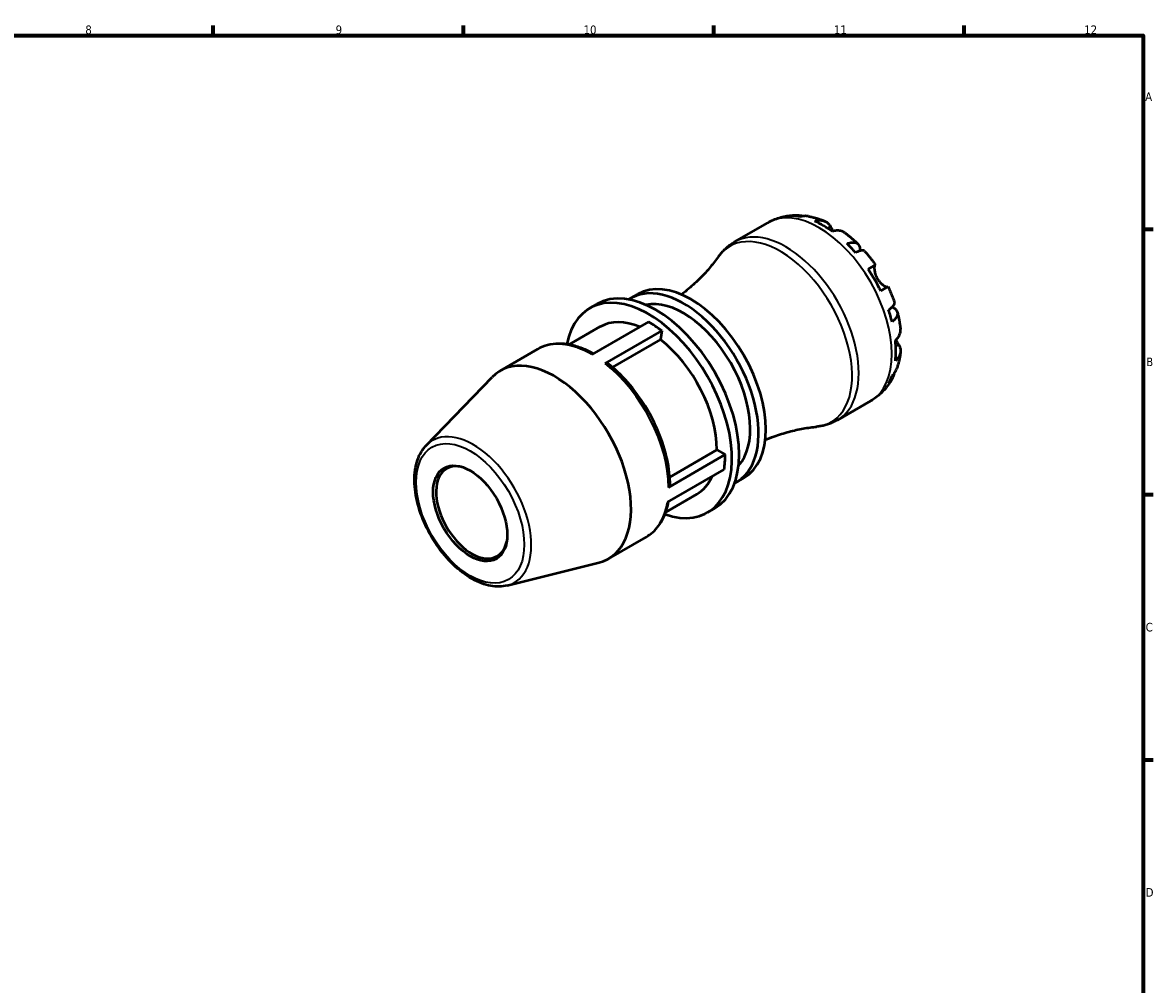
# Model space of a CAD drawing. Header units: millimetres. Extents: x -74 to 906, y -33 to 594.
# Tile 5 of 5: x 507 to 824, y 308 to 578. Entities that reach past the tile are written whole.
import ezdxf

# ---------------------------------------------------------------- set-up
doc = ezdxf.new("R2010")
doc.units = ezdxf.units.MM
for name, color, linetype, lineweight in [('Border (ANSI)', 7, 'Continuous', 70), ('Visible (ANSI)', 7, 'Continuous', 50), ('Visible Narrow (ANSI)', 7, 'Continuous', 35)]:
    doc.layers.add(name, color=color, linetype=linetype, lineweight=lineweight)
doc.styles.add('Note Text (ANSI)', font='tahoma.ttf')

# ---------------------------------------------------------------- blocks, each defined once
blk = doc.blocks.new('Borders Default Border')
at = {"layer": 'Border (ANSI)'}
for p, q in [((560.67, 574), (560.67, 576.8)), ((630.75, 574), (630.75, 576.8)), ((700.83, 574), (700.83, 576.8)), ((770.92, 574), (770.92, 576.8)), ((821, 519.75), (823.8, 519.75)), ((821, 445.5), (823.8, 445.5)), ((821, 371.25), (823.8, 371.25))]:
    blk.add_line(p, q, dxfattribs=at)
at = {"layer": 'Border (ANSI)', "flags": 128}
blk.add_lwpolyline([(20, 20), (20, 574), (821, 574), (821, 20), (20, 20)], dxfattribs=at)
at = {"layer": 'Border (ANSI)', "color": 5, "true_color": 0x0000ff, "char_height": 2.4, "attachment_point": 7, "style": 'Note Text (ANSI)'}
for s, insert in [('8', (524.84, 574.35)), ('9', (594.92, 574.35)), ('10', (664.35, 574.35)), ('11', (734.43, 574.4)), ('12', (804.52, 574.4)), ('A', (821.58, 555.68)), ('B', (821.87, 481.43)), ('C', (821.71, 407.13)), ('D', (821.72, 332.93))]:
    blk.add_mtext(s, dxfattribs=dict(at, insert=insert))

msp = doc.modelspace()

# ---------------------------------------------------------------- linework, layer by layer
at = {"layer": 'Visible (ANSI)'}
for p, q in [((706.63, 516.22), (715.92, 521.58)), ((744, 508.6), (746.05, 509.79)), ((749.57, 503.69), (747.52, 502.51)), ((677.49, 500.44), (679.52, 501.61)), ((666.04, 497.63), (668.07, 498.8)), ((669.01, 492.49), (660.3, 487.46)), ((682.54, 493.84), (666.65, 484.67)), ((670.37, 482.14), (686.26, 491.31)), ((686.26, 491.31), (685.86, 488.89)), ((685.86, 488.89), (672.42, 481.13)), ((640.98, 480.12), (651.47, 486.17)), ((620.28, 459.25), (638.71, 478.33)), ((735.43, 466.34), (744.72, 471.7)), ((704, 456.66), (688.11, 447.48)), ((701.67, 458), (688.46, 450.38)), ((701.67, 458), (704, 456.66)), ((687.79, 443.37), (703.68, 452.54)), ((707.19, 448.99), (709.22, 450.17)), ((696.07, 445.62), (687.36, 440.59)), ((699.04, 440.47), (701.07, 441.64)), ((671.34, 427.53), (681.83, 433.59)), ((642.92, 420.03), (668.66, 426.46))]:
    msp.add_line(p, q, dxfattribs=at)
for centre, major_axis, ratio, start_param, end_param in [((731.56, 497.36), (-14.31, 24.79), 0.57735, 5.825986, 5.954986), ((731.56, 497.36), (-14.31, 24.79), 0.57735, 5.374494, 5.621081), ((731.56, 497.36), (-14.31, 24.79), 0.57735, 5.040588, 5.169588), ((731.56, 497.36), (-14.31, 24.79), 0.57735, 4.589095, 4.835683), ((692.34, 474.71), (-14.85, 25.72), 0.57735, 3.103609, 6.321169), ((694.37, 475.89), (-14.85, 25.72), 0.57735, 3.141593, 6.283185), ((682.54, 469.05), (-16.5, 28.58), 0.57735, 2.554368, 6.87041), ((684.57, 470.22), (-16.5, 28.58), 0.57735, 3.141593, 6.283185), ((692.34, 474.71), (-13.2, 22.86), 0.57735, 3.325293, 6.099485), ((731.56, 497.36), (-14.31, 24.79), 0.57735, 4.25519, 4.38419), ((682.54, 469.05), (-13.53, 23.43), 0.57735, 5.628664, 6.283185), ((682.54, 469.05), (15.18, -26.29), 0.57735, 2.181662, 2.356194), ((682.54, 469.05), (13.53, -23.43), 0.57735, 0.785398, 2.181662), ((731.56, 497.36), (-14.31, 24.79), 0.57735, 3.803697, 4.050284), ((656.16, 453.83), (-15.18, 26.29), 0.57735, 2.97761, 6.447168), ((670.19, 481.06), (0.9, 1.16), 0.468323, 0, 0.858678), ((731.56, 497.36), (14.31, -24.79), 0.57735, 0.328199, 0.457199), ((682.54, 469.05), (15.18, -26.29), 0.57735, 0.610865, 0.785398), ((633.05, 440.48), (7.07, -12.25), 0.57735, 2.570578, 6.8542), ((682.54, 469.05), (13.53, -23.43), 0.57735, 0, 0.405136), ((687.08, 448.08), (1.47, 0), 0.57735, 5.497787, 6.283185)]:
    msp.add_ellipse(centre, major_axis=major_axis, ratio=ratio, start_param=start_param, end_param=end_param, dxfattribs=at)
msp.add_ellipse((632.59, 440.22), major_axis=(7.33, -12.7), ratio=0.57735, dxfattribs=at)
for points, knots in [([(715.92, 521.58), (716.43, 521.87), (716.95, 522.14), (718.03, 522.61), (718.58, 522.81), (719.69, 523.15), (720.26, 523.29), (721.39, 523.51), (721.95, 523.58), (723.08, 523.68), (723.64, 523.7), (724.2, 523.69)], [5.4977871, 5.4977871, 5.4977871, 5.4977871, 5.5637613, 5.5637613, 5.6297354, 5.6297354, 5.6957095, 5.6957095, 5.7616836, 5.7616836, 5.8276577, 5.8276577, 5.8276577, 5.8276577]), ([(722.63, 523.48), (723.07, 523.61), (723.52, 523.68), (724.37, 523.71), (724.84, 523.67), (725.49, 523.53), (725.68, 523.48), (725.86, 523.42)], [0.1669518, 0.1669518, 0.1669518, 0.1669518, 0.3254404, 0.3254404, 0.4883929, 0.4883929, 0.553348, 0.553348, 0.553348, 0.553348]), ([(727.28, 523.4), (726.93, 523.46), (726.58, 523.48), (725.88, 523.44), (725.46, 523.37), (725.04, 523.24)], [4.7693676, 4.7693676, 4.7693676, 4.7693676, 4.9054474, 4.9054474, 5.063936, 5.063936, 5.063936, 5.063936]), ([(727.28, 523.4), (727.6, 523.34), (727.91, 523.27), (728.55, 523.13), (728.86, 523.05), (729.48, 522.87), (729.79, 522.78), (730.39, 522.58), (730.7, 522.47), (731.29, 522.25), (731.59, 522.13), (731.88, 522)], [5.9518518, 5.9518518, 5.9518518, 5.9518518, 5.9916489, 5.9916489, 6.031446, 6.031446, 6.0712431, 6.0712431, 6.1110402, 6.1110402, 6.1508374, 6.1508374, 6.1508374, 6.1508374]), ([(729.07, 521.99), (729.47, 522.12), (729.86, 522.2), (730.55, 522.27), (730.93, 522.26), (731.62, 522.12), (731.95, 521.99), (732.49, 521.68), (732.76, 521.46), (733.17, 520.99), (733.32, 520.76), (733.45, 520.52)], [0.1669583, 0.1669583, 0.1669583, 0.1669583, 0.3248079, 0.3248079, 0.4878382, 0.4878382, 0.6508686, 0.6508686, 0.8149821, 0.8149821, 0.9360383, 0.9360383, 0.9360383, 0.9360383]), ([(733.45, 520.52), (733.49, 520.44), (733.54, 520.35), (733.67, 520.1), (733.76, 519.95), (733.96, 519.6), (734.07, 519.41), (734.2, 519.19), (734.21, 519.18), (734.22, 519.16)], [-0.5636168, -0.5636168, -0.5636168, -0.5636168, -0.5191022, -0.5191022, -0.4510489, -0.4510489, -0.3777332, -0.3777332, -0.3721986, -0.3721986, -0.3721986, -0.3721986]), ([(737.46, 518.79), (737.37, 518.85), (737.28, 518.91), (736.92, 519.12), (736.6, 519.25), (735.91, 519.38), (735.53, 519.4), (734.83, 519.33), (734.45, 519.25), (734.05, 519.11)], [4.5582155, 4.5582155, 4.5582155, 4.5582155, 4.6113933, 4.6113933, 4.7744237, 4.7744237, 4.937454, 4.937454, 5.0953035, 5.0953035, 5.0953035, 5.0953035]), ([(702.11, 512.08), (702.34, 512.41), (702.59, 512.73), (703.12, 513.36), (703.4, 513.66), (703.98, 514.24), (704.28, 514.52), (704.91, 515.06), (705.24, 515.31), (705.92, 515.79), (706.27, 516.01), (706.63, 516.22)], [5.2409461, 5.2409461, 5.2409461, 5.2409461, 5.2923143, 5.2923143, 5.3436825, 5.3436825, 5.3950507, 5.3950507, 5.4464189, 5.4464189, 5.4977871, 5.4977871, 5.4977871, 5.4977871]), ([(737.46, 518.79), (737.72, 518.6), (737.98, 518.4), (738.49, 518), (738.74, 517.8), (739.24, 517.38), (739.49, 517.17), (739.98, 516.74), (740.22, 516.52), (740.7, 516.07), (740.93, 515.85), (741.17, 515.62)], [0.136643, 0.136643, 0.136643, 0.136643, 0.1768437, 0.1768437, 0.2170445, 0.2170445, 0.2572452, 0.2572452, 0.2974459, 0.2974459, 0.3376466, 0.3376466, 0.3376466, 0.3376466]), ([(738.08, 515.71), (738.46, 515.86), (738.82, 515.97), (739.45, 516.09), (739.77, 516.11), (740.35, 516.06), (740.61, 515.99), (741.01, 515.77), (741.2, 515.61), (741.49, 515.2), (741.6, 514.95), (741.71, 514.42), (741.74, 514.1), (741.71, 513.72), (741.71, 513.69), (741.71, 513.67)], [0.1669518, 0.1669518, 0.1669518, 0.1669518, 0.3254404, 0.3254404, 0.4883929, 0.4883929, 0.6513454, 0.6513454, 0.8146979, 0.8146979, 0.9780504, 0.9780504, 1.1420311, 1.1420311, 1.1546338, 1.1546338, 1.1546338, 1.1546338]), ([(743.02, 513.66), (742.97, 513.72), (742.88, 513.77), (742.65, 513.83), (742.47, 513.83), (742.01, 513.76), (741.73, 513.68), (741.18, 513.48), (740.85, 513.34), (740.49, 513.17)], [4.459552, 4.459552, 4.459552, 4.459552, 4.5795424, 4.5795424, 4.7424949, 4.7424949, 4.9054474, 4.9054474, 5.063936, 5.063936, 5.063936, 5.063936]), ([(743.03, 513.66), (743.24, 513.41), (743.45, 513.17), (743.87, 512.67), (744.08, 512.41), (744.49, 511.9), (744.69, 511.64), (745.09, 511.12), (745.29, 510.86), (745.67, 510.33), (745.87, 510.06), (746.05, 509.79)], [0.4472372, 0.4472372, 0.4472372, 0.4472372, 0.486745, 0.486745, 0.5262527, 0.5262527, 0.5657604, 0.5657604, 0.6052681, 0.6052681, 0.6447759, 0.6447759, 0.6447759, 0.6447759]), ([(702.11, 512.08), (701.41, 511.11), (700.64, 510.11), (698.93, 508.09), (698, 507.07), (695.98, 505.05), (694.9, 504.04), (693.1, 502.53), (692.43, 501.99), (691.74, 501.47)], [5.2409461, 5.2409461, 5.2409461, 5.2409461, 5.2923143, 5.2923143, 5.3436825, 5.3436825, 5.3950507, 5.3950507, 5.4239039, 5.4239039, 5.4239039, 5.4239039]), ([(745.93, 509.72), (745.91, 509.71), (745.9, 509.69), (745.84, 509.62), (745.81, 509.55), (745.77, 509.36), (745.75, 509.24), (745.72, 508.9), (745.73, 508.66), (745.79, 508.04), (745.87, 507.65), (746.12, 506.83), (746.31, 506.41), (746.54, 506)], [-0.5671317, -0.5671317, -0.5671317, -0.5671317, -0.5273216, -0.5273216, -0.4543464, -0.4543464, -0.3782971, -0.3782971, -0.2723361, -0.2723361, -0.1396147, -0.1396147, 0, 0, 0, 0]), ([(746.54, 506), (746.67, 505.78), (746.81, 505.57), (747.12, 505.16), (747.29, 504.96), (747.72, 504.52), (747.97, 504.31), (748.44, 503.97), (748.65, 503.84), (748.96, 503.69), (749.07, 503.65), (749.26, 503.6), (749.33, 503.59), (749.41, 503.6), (749.44, 503.61), (749.45, 503.62)], [0, 0, 0, 0, 0.0764433, 0.0764433, 0.1581201, 0.1581201, 0.272606, 0.272606, 0.3807672, 0.3807672, 0.4562927, 0.4562927, 0.5296066, 0.5296066, 0.5665783, 0.5665783, 0.5665783, 0.5665783]), ([(749.57, 503.69), (749.71, 503.39), (749.85, 503.09), (750.12, 502.49), (750.25, 502.19), (750.5, 501.59), (750.62, 501.28), (750.86, 500.67), (750.98, 500.36), (751.2, 499.75), (751.31, 499.44), (751.41, 499.13)], [0.9260205, 0.9260205, 0.9260205, 0.9260205, 0.9655282, 0.9655282, 1.0050359, 1.0050359, 1.0445436, 1.0445436, 1.0840514, 1.0840514, 1.1235591, 1.1235591, 1.1235591, 1.1235591]), ([(749.72, 497.19), (750.05, 497.41), (750.33, 497.62), (750.78, 498), (750.99, 498.2), (751.28, 498.56), (751.37, 498.72), (751.44, 498.95), (751.44, 499.05), (751.41, 499.13)], [0.1669518, 0.1669518, 0.1669518, 0.1669518, 0.3254404, 0.3254404, 0.4883929, 0.4883929, 0.6513454, 0.6513454, 0.7713358, 0.7713358, 0.7713358, 0.7713358]), ([(750.76, 497.99), (750.78, 497.98), (750.81, 497.97), (751.15, 497.8), (751.42, 497.61), (751.81, 497.25), (751.98, 497.04), (752.19, 496.58), (752.23, 496.34), (752.22, 495.88), (752.16, 495.62), (751.91, 495.09), (751.73, 494.82), (751.31, 494.34), (751.04, 494.08), (750.72, 493.83)], [4.076254, 4.076254, 4.076254, 4.076254, 4.0888567, 4.0888567, 4.2528374, 4.2528374, 4.4161899, 4.4161899, 4.5795424, 4.5795424, 4.7424949, 4.7424949, 4.9054474, 4.9054474, 5.063936, 5.063936, 5.063936, 5.063936]), ([(752.18, 496.55), (752.26, 496.23), (752.34, 495.91), (752.49, 495.27), (752.56, 494.95), (752.68, 494.31), (752.74, 493.99), (752.85, 493.35), (752.9, 493.03), (753, 492.39), (753.04, 492.07), (753.07, 491.75)], [1.2331497, 1.2331497, 1.2331497, 1.2331497, 1.2733504, 1.2733504, 1.3135511, 1.3135511, 1.3537519, 1.3537519, 1.3939526, 1.3939526, 1.4341533, 1.4341533, 1.4341533, 1.4341533]), ([(751.65, 488.63), (751.96, 488.91), (752.23, 489.21), (752.63, 489.78), (752.81, 490.1), (753.04, 490.78), (753.09, 491.12), (753.09, 491.53), (753.08, 491.64), (753.07, 491.75)], [0.1669583, 0.1669583, 0.1669583, 0.1669583, 0.3248079, 0.3248079, 0.4878382, 0.4878382, 0.6508686, 0.6508686, 0.7040464, 0.7040464, 0.7040464, 0.7040464]), ([(667.08, 484.91), (666.05, 485.49), (665.02, 485.98), (662.86, 486.83), (661.74, 487.17), (659.52, 487.62), (658.42, 487.73), (656.29, 487.71), (655.26, 487.57), (653.28, 487.06), (652.34, 486.67), (651.47, 486.17)], [0.014234, 0.014234, 0.014234, 0.014234, 0.1570796, 0.1570796, 0.3141593, 0.3141593, 0.4712389, 0.4712389, 0.6283185, 0.6283185, 0.7853982, 0.7853982, 0.7853982, 0.7853982]), ([(751.78, 488.75), (751.82, 488.67), (751.87, 488.58), (752.02, 488.32), (752.12, 488.14), (752.31, 487.82), (752.41, 487.66), (752.52, 487.48), (752.54, 487.44), (752.57, 487.41)], [-2.0696927, -2.0696927, -2.0696927, -2.0696927, -2.038952, -2.038952, -1.9683569, -1.9683569, -1.8957268, -1.8957268, -1.8740906, -1.8740906, -1.8740906, -1.8740906]), ([(752.57, 487.41), (752.71, 487.18), (752.83, 486.93), (753.03, 486.34), (753.09, 486), (753.09, 485.37), (753.04, 485.03), (752.81, 484.36), (752.63, 484.03), (752.23, 483.46), (751.96, 483.16), (751.65, 482.89)], [4.3262236, 4.3262236, 4.3262236, 4.3262236, 4.4472798, 4.4472798, 4.6113933, 4.6113933, 4.7744237, 4.7744237, 4.937454, 4.937454, 5.0953035, 5.0953035, 5.0953035, 5.0953035]), ([(753.07, 485.31), (753.03, 484.99), (752.98, 484.68), (752.88, 484.05), (752.82, 483.73), (752.69, 483.11), (752.62, 482.79), (752.46, 482.17), (752.37, 481.86), (752.18, 481.24), (752.08, 480.93), (751.97, 480.62)], [1.7031443, 1.7031443, 1.7031443, 1.7031443, 1.7429414, 1.7429414, 1.7827385, 1.7827385, 1.8225356, 1.8225356, 1.8623327, 1.8623327, 1.9021299, 1.9021299, 1.9021299, 1.9021299]), ([(688.55, 448.08), (688.55, 450.4), (688.26, 452.85), (687.18, 457.86), (686.37, 460.42), (684.29, 465.46), (683.02, 467.94), (680.11, 472.64), (678.47, 474.86), (674.94, 478.89), (673.05, 480.69), (671.1, 482.22)], [4.712389, 4.712389, 4.712389, 4.712389, 4.991642, 4.991642, 5.270894, 5.270894, 5.550147, 5.550147, 5.8294, 5.8294, 6.108652, 6.108652, 6.108652, 6.108652]), ([(751.28, 479.38), (751.24, 479.2), (751.19, 479.01), (750.99, 478.38), (750.78, 477.95), (750.33, 477.23), (750.05, 476.87), (749.72, 476.55)], [4.6775398, 4.6775398, 4.6775398, 4.6775398, 4.7424949, 4.7424949, 4.9054474, 4.9054474, 5.063936, 5.063936, 5.063936, 5.063936]), ([(750.72, 478.76), (751.04, 479.06), (751.31, 479.39), (751.69, 479.99), (751.85, 480.3), (751.97, 480.62)], [0.1669518, 0.1669518, 0.1669518, 0.1669518, 0.3254404, 0.3254404, 0.4615202, 0.4615202, 0.4615202, 0.4615202]), ([(750.69, 477.81), (750.42, 477.32), (750.12, 476.85), (749.47, 475.92), (749.12, 475.47), (748.37, 474.6), (747.97, 474.18), (747.11, 473.39), (746.66, 473.01), (745.72, 472.31), (745.23, 471.99), (744.72, 471.7)], [2.0263239, 2.0263239, 2.0263239, 2.0263239, 2.092298, 2.092298, 2.1582721, 2.1582721, 2.2242463, 2.2242463, 2.2902204, 2.2902204, 2.3561945, 2.3561945, 2.3561945, 2.3561945]), ([(735.43, 466.34), (735.07, 466.13), (734.7, 465.94), (733.95, 465.59), (733.57, 465.43), (732.79, 465.15), (732.4, 465.02), (731.6, 464.81), (731.2, 464.72), (730.39, 464.58), (729.99, 464.52), (729.58, 464.48)], [2.3561945, 2.3561945, 2.3561945, 2.3561945, 2.4075627, 2.4075627, 2.4589309, 2.4589309, 2.5102991, 2.5102991, 2.5616673, 2.5616673, 2.6130355, 2.6130355, 2.6130355, 2.6130355]), ([(715.21, 460.82), (716.01, 461.15), (716.81, 461.46), (719.02, 462.26), (720.43, 462.7), (723.19, 463.44), (724.54, 463.73), (727.14, 464.2), (728.39, 464.37), (729.58, 464.48)], [2.4300777, 2.4300777, 2.4300777, 2.4300777, 2.4589309, 2.4589309, 2.5102991, 2.5102991, 2.5616673, 2.5616673, 2.6130355, 2.6130355, 2.6130355, 2.6130355]), ([(642.92, 420.03), (641.48, 419.67), (639.94, 419.66), (636.63, 420.25), (634.86, 420.93), (631.31, 422.93), (629.53, 424.28), (626.19, 427.48), (624.63, 429.34), (621.87, 433.36), (620.66, 435.53), (618.73, 439.97), (618, 442.25), (617.09, 446.7), (616.91, 448.87), (617.16, 452.91), (617.59, 454.78), (618.85, 457.47), (619.49, 458.44), (620.28, 459.25)], [2.520177, 2.520177, 2.520177, 2.520177, 2.81027, 2.81027, 3.129742, 3.129742, 3.461384, 3.461384, 3.792114, 3.792114, 4.121287, 4.121287, 4.450626, 4.450626, 4.781722, 4.781722, 5.112751, 5.112751, 5.333805, 5.333805, 5.333805, 5.333805]), ([(681.83, 433.59), (682.5, 433.98), (683.14, 434.44), (684.32, 435.5), (684.85, 436.09), (685.82, 437.39), (686.25, 438.1), (687, 439.61), (687.32, 440.42), (687.82, 442), (688.01, 442.78), (688.15, 443.58)], [3.9269908, 3.9269908, 3.9269908, 3.9269908, 4.0491639, 4.0491639, 4.1713369, 4.1713369, 4.29351, 4.29351, 4.415683, 4.415683, 4.5225523, 4.5225523, 4.5225523, 4.5225523])]:
    msp.add_open_spline(points, degree=3, knots=knots, dxfattribs=at)
at = {"layer": 'Visible Narrow (ANSI)'}
for p, q in [((733.45, 520.52), (732.65, 520.06)), ((752.57, 487.41), (751.77, 486.95))]:
    msp.add_line(p, q, dxfattribs=at)
for centre, major_axis, start_param, end_param in [((730.32, 496.64), (-14.4, 24.94), 3.141593, 6.283185), ((721.03, 491.28), (14.4, -24.94), 0, 3.141593), ((719.45, 490.37), (-14.21, 24.6), 2.884752, 6.540026), ((666.65, 459.88), (-15.18, 26.29), 5.497787, 6.283185), ((666.65, 459.88), (15.18, -26.29), 0.785398, 2.181662), ((633.47, 440.72), (11.48, -19.88), 6.119203, 9.58876), ((666.65, 459.88), (15.18, -26.29), 0, 0.610865)]:
    msp.add_ellipse(centre, major_axis=major_axis, ratio=0.57735, start_param=start_param, end_param=end_param, dxfattribs=at)
msp.add_ellipse((632.59, 440.22), major_axis=(-10.7, 18.53), ratio=0.57735, dxfattribs=at)

# ---------------------------------------------------------------- block references
msp.add_blockref('Borders Default Border', (0, 0))

doc.saveas('drawing.dxf')
